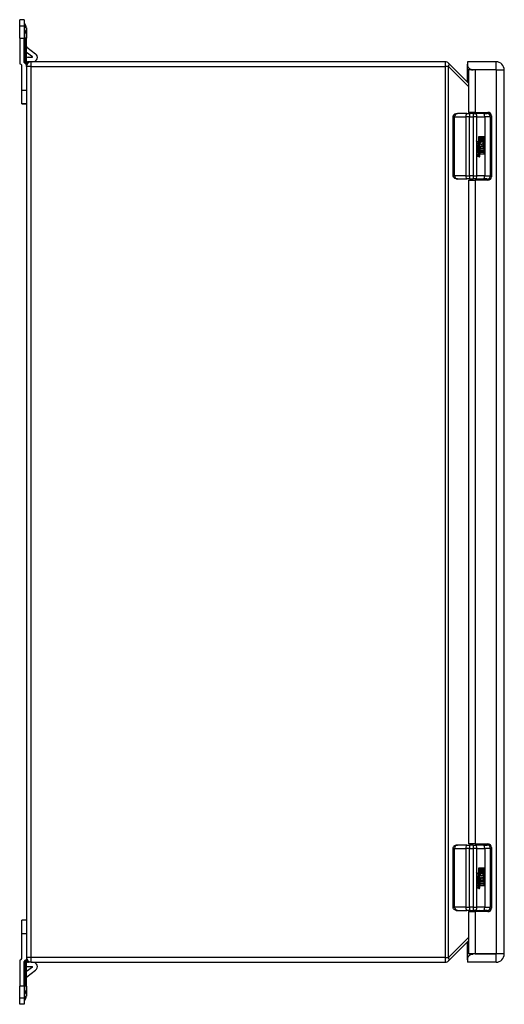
# Model space of a CAD drawing. Header units: inches. Extents: x 6.9 to 100.5, y 7.1 to 62.6.
# Tile 3 of 11: x 25.8 to 34.4, y 26.1 to 43.6. Entities that reach past the tile are written whole.
import ezdxf

# ---------------------------------------------------------------- set-up
doc = ezdxf.new("R2010")
doc.units = ezdxf.units.IN
doc.header["$MEASUREMENT"] = 0
doc.layers.add('Visible Edges(ANSI)', color=7, linetype='Continuous', lineweight=25)
doc.layers.add('Visible Tangent Edges(ANSI)', color=7, linetype='Continuous', lineweight=25)

msp = doc.modelspace()

# ---------------------------------------------------------------- linework, layer by layer
at = {"layer": 'Visible Edges(ANSI)'}
for p, q in [((25.903, 43.645), (25.824, 43.645)), ((25.824, 43.527), (25.824, 43.645)), ((25.903, 43.645), (25.903, 43.527)), ((25.913, 43.569), (25.906, 43.576)), ((25.824, 43.319), (25.824, 43.527)), ((25.903, 43.527), (25.903, 43.319)), ((25.942, 43.499), (25.942, 43.399)), ((25.942, 43.399), (25.942, 43.319)), ((25.824, 43.319), (25.824, 42.858)), ((25.903, 42.897), (25.903, 43.319)), ((25.942, 42.858), (25.942, 43.319)), ((26.05, 42.983), (25.942, 43.063)), ((25.95, 43.156), (26.107, 43.039)), ((25.973, 42.976), (26.048, 42.976)), ((26.026, 42.897), (25.981, 42.897)), ((33.379, 42.897), (26.026, 42.897)), ((33.792, 42.519), (33.438, 42.872)), ((33.772, 42.897), (33.772, 42.853)), ((34.282, 42.897), (33.772, 42.897)), ((25.863, 42.385), (25.863, 42.819)), ((25.942, 42.813), (25.942, 42.858)), ((25.942, 42.813), (25.942, 26.981)), ((33.772, 42.853), (33.772, 42.836)), ((33.772, 42.751), (33.772, 42.836)), ((33.772, 42.539), (33.772, 42.751)), ((33.908, 42.751), (33.792, 42.751)), ((33.792, 42.751), (33.792, 41.998)), ((34.282, 42.751), (33.874, 42.751)), ((34.282, 42.751), (33.908, 42.751)), ((34.282, 42.751), (34.282, 42.751)), ((34.428, 27.043), (34.428, 42.751)), ((25.863, 42.149), (25.863, 42.385)), ((25.863, 42.149), (25.863, 42.149)), ((25.942, 42.149), (25.863, 42.149)), ((25.863, 42.149), (25.942, 42.149)), ((33.908, 41.998), (33.792, 41.998)), ((33.846, 41.979), (33.846, 41.998)), ((33.908, 41.998), (34.138, 41.998)), ((33.971, 41.979), (33.971, 41.998)), ((33.52, 40.873), (33.52, 41.92)), ((33.765, 41.979), (33.595, 41.979)), ((33.765, 41.979), (33.81, 41.979)), ((33.874, 41.979), (33.81, 41.979)), ((33.874, 41.979), (33.921, 41.979)), ((34.06, 41.979), (33.921, 41.979)), ((34.06, 41.979), (34.125, 41.979)), ((34.184, 40.873), (34.184, 41.92)), ((34.198, 41.938), (34.198, 40.855)), ((33.967, 41.469), (33.935, 41.487)), ((33.941, 41.488), (33.974, 41.469)), ((33.973, 41.45), (33.941, 41.481)), ((33.974, 41.469), (33.967, 41.469)), ((34, 41.452), (33.971, 41.468)), ((33.977, 41.468), (33.971, 41.468)), ((33.974, 41.571), (34.006, 41.571)), ((33.974, 41.469), (33.974, 41.571)), ((33.977, 41.468), (34.006, 41.452)), ((34.006, 41.468), (33.977, 41.468)), ((33.999, 41.468), (33.999, 41.571)), ((34.006, 41.571), (34.006, 41.468)), ((34.01, 41.571), (34.042, 41.571)), ((34.01, 41.468), (34.01, 41.571)), ((34.042, 41.468), (34.01, 41.468)), ((34.024, 41.429), (34.077, 41.468)), ((34.035, 41.468), (34.035, 41.571)), ((34.042, 41.571), (34.042, 41.468)), ((34.046, 41.468), (34.046, 41.571)), ((34.046, 41.571), (34.078, 41.571)), ((34.077, 41.468), (34.046, 41.468)), ((34.071, 41.468), (34.071, 41.571)), ((34.078, 41.571), (34.078, 41.431)), ((33.941, 41.366), (33.969, 41.34)), ((33.941, 41.349), (33.941, 41.366)), ((33.962, 41.34), (33.941, 41.36)), ((33.96, 41.335), (33.941, 41.349)), ((33.941, 41.325), (33.96, 41.333)), ((33.941, 41.308), (33.941, 41.325)), ((33.941, 41.311), (33.962, 41.322)), ((33.969, 41.322), (33.941, 41.308)), ((33.941, 41.3), (33.995, 41.29)), ((33.941, 41.287), (33.941, 41.3)), ((33.988, 41.29), (33.941, 41.299)), ((33.953, 41.372), (33.944, 41.372)), ((33.962, 41.404), (33.955, 41.404)), ((33.959, 41.447), (33.973, 41.45)), ((34.002, 41.414), (33.959, 41.447)), ((33.96, 41.333), (33.96, 41.335)), ((33.969, 41.34), (33.962, 41.34)), ((33.969, 41.322), (33.962, 41.322)), ((33.965, 41.365), (33.965, 41.403)), ((33.973, 41.402), (33.967, 41.402)), ((33.967, 41.402), (33.967, 41.377)), ((33.973, 41.377), (33.967, 41.377)), ((33.969, 41.34), (33.995, 41.355)), ((33.995, 41.296), (33.969, 41.322)), ((33.97, 41.33), (33.988, 41.338)), ((33.97, 41.328), (33.97, 41.33)), ((33.977, 41.33), (33.97, 41.33)), ((33.988, 41.314), (33.97, 41.328)), ((33.977, 41.328), (33.97, 41.328)), ((33.978, 41.375), (33.971, 41.375)), ((33.973, 41.402), (33.973, 41.377)), ((33.995, 41.338), (33.977, 41.33)), ((33.977, 41.33), (33.977, 41.328)), ((33.977, 41.328), (33.995, 41.314)), ((33.98, 41.328), (33.998, 41.335)), ((34.078, 41.328), (33.98, 41.328)), ((33.988, 41.338), (33.988, 41.351)), ((33.995, 41.338), (33.988, 41.338)), ((33.988, 41.323), (34.078, 41.323)), ((33.998, 41.315), (33.988, 41.323)), ((33.988, 41.303), (33.988, 41.314)), ((33.995, 41.314), (33.988, 41.314)), ((33.996, 41.378), (33.989, 41.378)), ((33.99, 41.45), (34, 41.452)), ((34.017, 41.429), (33.99, 41.45)), ((33.996, 41.45), (33.99, 41.45)), ((33.991, 41.407), (34.002, 41.414)), ((33.995, 41.355), (33.995, 41.338)), ((33.995, 41.314), (33.995, 41.296)), ((34.006, 41.452), (33.996, 41.45)), ((33.996, 41.45), (34.024, 41.429)), ((33.998, 41.359), (34.076, 41.359)), ((33.998, 41.335), (33.998, 41.359)), ((33.998, 41.292), (33.998, 41.315)), ((34.078, 41.292), (33.998, 41.292)), ((33.999, 41.381), (34.021, 41.397)), ((34.028, 41.397), (33.999, 41.376)), ((34.006, 41.452), (34, 41.452)), ((34.024, 41.429), (34.017, 41.429)), ((34.028, 41.397), (34.021, 41.397)), ((34.076, 41.359), (34.028, 41.397)), ((34.045, 41.412), (34.071, 41.431)), ((34.071, 41.398), (34.045, 41.412)), ((34.052, 41.412), (34.045, 41.412)), ((34.078, 41.431), (34.052, 41.412)), ((34.052, 41.412), (34.078, 41.398)), ((34.071, 41.431), (34.071, 41.463)), ((34.078, 41.431), (34.071, 41.431)), ((34.071, 41.363), (34.071, 41.398)), ((34.078, 41.398), (34.071, 41.398)), ((34.071, 41.328), (34.071, 41.359)), ((34.071, 41.292), (34.071, 41.323)), ((34.078, 41.398), (34.078, 41.328)), ((34.078, 41.323), (34.078, 41.292)), ((33.963, 41.282), (33.941, 41.287)), ((33.941, 41.265), (33.975, 41.258)), ((33.941, 41.251), (33.941, 41.265)), ((33.968, 41.258), (33.941, 41.264)), ((33.963, 41.247), (33.941, 41.251)), ((33.941, 41.23), (33.975, 41.223)), ((33.941, 41.216), (33.941, 41.23)), ((33.968, 41.223), (33.941, 41.228)), ((33.975, 41.209), (33.941, 41.216)), ((33.977, 41.258), (33.971, 41.258)), ((33.977, 41.223), (33.971, 41.223)), ((33.983, 41.243), (33.976, 41.243)), ((33.979, 41.276), (33.979, 41.279)), ((33.986, 41.279), (33.979, 41.279)), ((33.986, 41.276), (33.979, 41.276)), ((33.986, 41.279), (33.986, 41.276)), ((33.995, 41.278), (33.986, 41.279)), ((33.995, 41.29), (33.988, 41.29)), ((33.988, 41.279), (33.988, 41.29)), ((33.998, 41.275), (33.992, 41.275)), ((33.992, 41.275), (33.998, 41.275)), ((33.995, 41.29), (33.995, 41.278)), ((33.998, 41.288), (34.078, 41.288)), ((33.998, 41.275), (33.998, 41.288)), ((34.078, 41.256), (33.999, 41.256)), ((34.071, 41.256), (34.071, 41.288)), ((34.078, 41.288), (34.078, 41.256)), ((33.595, 40.814), (33.765, 40.814)), ((33.81, 40.814), (33.765, 40.814)), ((33.792, 40.795), (33.908, 40.795)), ((33.792, 40.795), (33.792, 28.998)), ((33.81, 40.814), (33.874, 40.814)), ((33.921, 40.814), (33.874, 40.814)), ((34.138, 40.795), (33.908, 40.795)), ((33.921, 40.814), (34.06, 40.814)), ((34.125, 40.814), (34.06, 40.814)), ((33.52, 27.873), (33.52, 28.92)), ((33.765, 28.979), (33.595, 28.979)), ((33.765, 28.979), (33.81, 28.979)), ((33.908, 28.998), (33.792, 28.998)), ((33.874, 28.979), (33.81, 28.979)), ((33.846, 28.979), (33.846, 28.998)), ((33.874, 28.979), (33.921, 28.979)), ((33.908, 28.998), (34.138, 28.998)), ((34.06, 28.979), (33.921, 28.979)), ((33.971, 28.979), (33.971, 28.998)), ((34.06, 28.979), (34.125, 28.979)), ((34.184, 27.873), (34.184, 28.92)), ((34.198, 28.938), (34.198, 27.855)), ((33.974, 28.571), (34.006, 28.571)), ((33.974, 28.469), (33.974, 28.571)), ((33.999, 28.468), (33.999, 28.571)), ((34.006, 28.571), (34.006, 28.468)), ((34.01, 28.571), (34.042, 28.571)), ((34.01, 28.468), (34.01, 28.571)), ((34.035, 28.468), (34.035, 28.571)), ((34.042, 28.571), (34.042, 28.468)), ((34.046, 28.468), (34.046, 28.571)), ((34.046, 28.571), (34.078, 28.571)), ((34.071, 28.468), (34.071, 28.571)), ((34.078, 28.571), (34.078, 28.431)), ((33.967, 28.469), (33.935, 28.487)), ((33.941, 28.488), (33.974, 28.469)), ((33.973, 28.45), (33.941, 28.481)), ((33.941, 28.366), (33.969, 28.34)), ((33.941, 28.349), (33.941, 28.366)), ((33.962, 28.34), (33.941, 28.36)), ((33.96, 28.335), (33.941, 28.349)), ((33.953, 28.372), (33.944, 28.372)), ((33.962, 28.404), (33.955, 28.404)), ((33.959, 28.447), (33.973, 28.45)), ((34.002, 28.414), (33.959, 28.447)), ((33.965, 28.365), (33.965, 28.403)), ((33.974, 28.469), (33.967, 28.469)), ((33.973, 28.402), (33.967, 28.402)), ((33.967, 28.402), (33.967, 28.377)), ((33.973, 28.377), (33.967, 28.377)), ((33.969, 28.34), (33.995, 28.355)), ((34, 28.452), (33.971, 28.468)), ((33.977, 28.468), (33.971, 28.468)), ((33.978, 28.375), (33.971, 28.375)), ((33.973, 28.402), (33.973, 28.377)), ((33.977, 28.468), (34.006, 28.452)), ((34.006, 28.468), (33.977, 28.468)), ((33.988, 28.338), (33.988, 28.351)), ((33.996, 28.378), (33.989, 28.378)), ((33.99, 28.45), (34, 28.452)), ((34.017, 28.429), (33.99, 28.45)), ((33.996, 28.45), (33.99, 28.45)), ((33.991, 28.407), (34.002, 28.414)), ((33.995, 28.355), (33.995, 28.338)), ((34.006, 28.452), (33.996, 28.45)), ((33.996, 28.45), (34.024, 28.429)), ((33.998, 28.359), (34.076, 28.359)), ((33.998, 28.335), (33.998, 28.359)), ((33.999, 28.381), (34.021, 28.397)), ((34.028, 28.397), (33.999, 28.376)), ((34.006, 28.452), (34, 28.452)), ((34.042, 28.468), (34.01, 28.468)), ((34.024, 28.429), (34.017, 28.429)), ((34.028, 28.397), (34.021, 28.397)), ((34.024, 28.429), (34.077, 28.468)), ((34.076, 28.359), (34.028, 28.397)), ((34.045, 28.412), (34.071, 28.431)), ((34.071, 28.398), (34.045, 28.412)), ((34.052, 28.412), (34.045, 28.412)), ((34.077, 28.468), (34.046, 28.468)), ((34.078, 28.431), (34.052, 28.412)), ((34.052, 28.412), (34.078, 28.398)), ((34.071, 28.431), (34.071, 28.463)), ((34.078, 28.431), (34.071, 28.431)), ((34.071, 28.363), (34.071, 28.398)), ((34.078, 28.398), (34.071, 28.398)), ((34.071, 28.328), (34.071, 28.359)), ((34.078, 28.398), (34.078, 28.328)), ((33.941, 28.325), (33.96, 28.333)), ((33.941, 28.308), (33.941, 28.325)), ((33.941, 28.311), (33.962, 28.322)), ((33.969, 28.322), (33.941, 28.308)), ((33.941, 28.3), (33.995, 28.29)), ((33.941, 28.287), (33.941, 28.3)), ((33.988, 28.29), (33.941, 28.299)), ((33.963, 28.282), (33.941, 28.287)), ((33.941, 28.265), (33.975, 28.258)), ((33.941, 28.251), (33.941, 28.265)), ((33.968, 28.258), (33.941, 28.264)), ((33.963, 28.247), (33.941, 28.251)), ((33.941, 28.23), (33.975, 28.223)), ((33.941, 28.216), (33.941, 28.23)), ((33.968, 28.223), (33.941, 28.228)), ((33.975, 28.209), (33.941, 28.216)), ((33.96, 28.333), (33.96, 28.335)), ((33.969, 28.34), (33.962, 28.34)), ((33.969, 28.322), (33.962, 28.322)), ((33.995, 28.296), (33.969, 28.322)), ((33.97, 28.33), (33.988, 28.338)), ((33.97, 28.328), (33.97, 28.33)), ((33.977, 28.33), (33.97, 28.33)), ((33.988, 28.314), (33.97, 28.328)), ((33.977, 28.328), (33.97, 28.328)), ((33.977, 28.258), (33.971, 28.258)), ((33.977, 28.223), (33.971, 28.223)), ((33.983, 28.243), (33.976, 28.243)), ((33.995, 28.338), (33.977, 28.33)), ((33.977, 28.33), (33.977, 28.328)), ((33.977, 28.328), (33.995, 28.314)), ((33.979, 28.276), (33.979, 28.279)), ((33.986, 28.279), (33.979, 28.279)), ((33.986, 28.276), (33.979, 28.276)), ((33.98, 28.328), (33.998, 28.335)), ((34.078, 28.328), (33.98, 28.328)), ((33.986, 28.279), (33.986, 28.276)), ((33.995, 28.278), (33.986, 28.279)), ((33.995, 28.338), (33.988, 28.338)), ((33.988, 28.323), (34.078, 28.323)), ((33.998, 28.315), (33.988, 28.323)), ((33.988, 28.303), (33.988, 28.314)), ((33.995, 28.314), (33.988, 28.314)), ((33.995, 28.29), (33.988, 28.29)), ((33.988, 28.279), (33.988, 28.29)), ((33.998, 28.275), (33.992, 28.275)), ((33.992, 28.275), (33.998, 28.275)), ((33.995, 28.314), (33.995, 28.296)), ((33.995, 28.29), (33.995, 28.278)), ((33.998, 28.292), (33.998, 28.315)), ((34.078, 28.292), (33.998, 28.292)), ((33.998, 28.288), (34.078, 28.288)), ((33.998, 28.275), (33.998, 28.288)), ((34.078, 28.256), (33.999, 28.256)), ((34.071, 28.292), (34.071, 28.323)), ((34.071, 28.256), (34.071, 28.288)), ((34.078, 28.323), (34.078, 28.292)), ((34.078, 28.288), (34.078, 28.256)), ((25.863, 27.409), (25.863, 27.645)), ((25.942, 27.645), (25.863, 27.645)), ((25.863, 27.645), (25.863, 27.645)), ((25.942, 27.645), (25.863, 27.645)), ((33.595, 27.814), (33.765, 27.814)), ((33.81, 27.814), (33.765, 27.814)), ((33.792, 27.795), (33.908, 27.795)), ((33.792, 27.795), (33.792, 27.043)), ((33.81, 27.814), (33.874, 27.814)), ((33.921, 27.814), (33.874, 27.814)), ((34.138, 27.795), (33.908, 27.795)), ((33.921, 27.814), (34.06, 27.814)), ((34.125, 27.814), (34.06, 27.814)), ((25.863, 26.975), (25.863, 27.409)), ((33.438, 26.921), (33.792, 27.275)), ((33.772, 27.043), (33.772, 27.255)), ((25.942, 26.981), (25.942, 26.936)), ((33.772, 26.957), (33.772, 27.043)), ((33.772, 26.957), (33.772, 26.941)), ((33.908, 27.043), (33.792, 27.043)), ((34.282, 27.043), (33.874, 27.043)), ((33.908, 27.043), (34.282, 27.043)), ((34.282, 27.043), (34.282, 27.043)), ((25.824, 26.936), (25.824, 26.474)), ((25.903, 26.474), (25.903, 26.897)), ((25.942, 26.474), (25.942, 26.936)), ((26.05, 26.811), (25.942, 26.73)), ((25.973, 26.818), (26.048, 26.818)), ((26.026, 26.897), (25.981, 26.897)), ((26.026, 26.897), (33.379, 26.897)), ((33.772, 26.941), (33.772, 26.897)), ((34.282, 26.897), (33.772, 26.897)), ((25.95, 26.638), (26.107, 26.754)), ((25.824, 26.266), (25.824, 26.474)), ((25.903, 26.474), (25.903, 26.266)), ((25.942, 26.474), (25.942, 26.395)), ((25.824, 26.149), (25.824, 26.266)), ((25.903, 26.266), (25.903, 26.149)), ((25.942, 26.395), (25.942, 26.294)), ((25.903, 26.149), (25.824, 26.149)), ((25.913, 26.225), (25.906, 26.218))]:
    msp.add_line(p, q, dxfattribs=at)
at = {"layer": 'Visible Edges(ANSI)', "flags": 128}
for points in [[(33.874, 42.751), (33.867, 42.751), (33.86, 42.752), (33.853, 42.753), (33.846, 42.755), (33.839, 42.757), (33.833, 42.759), (33.826, 42.762), (33.82, 42.766), (33.814, 42.77), (33.809, 42.774), (33.803, 42.779), (33.799, 42.784), (33.794, 42.789), (33.79, 42.794), (33.786, 42.8), (33.783, 42.806), (33.78, 42.812), (33.778, 42.818), (33.776, 42.825), (33.774, 42.831), (33.773, 42.837), (33.772, 42.842), (33.772, 42.848), (33.772, 42.853)], [(33.772, 42.836), (33.772, 42.833), (33.772, 42.83), (33.773, 42.826), (33.775, 42.822), (33.776, 42.817), (33.778, 42.813), (33.781, 42.808), (33.784, 42.803), (33.787, 42.798), (33.79, 42.793), (33.795, 42.788), (33.799, 42.783), (33.804, 42.778), (33.809, 42.774), (33.814, 42.77), (33.82, 42.766), (33.826, 42.763), (33.832, 42.76), (33.838, 42.757), (33.845, 42.755), (33.852, 42.753), (33.859, 42.752), (33.866, 42.751), (33.874, 42.751)], [(33.52, 41.92), (33.521, 41.929), (33.523, 41.938), (33.526, 41.945), (33.531, 41.952), (33.535, 41.957), (33.54, 41.962), (33.551, 41.969), (33.562, 41.974), (33.573, 41.977), (33.584, 41.979), (33.595, 41.979)], [(33.595, 40.814), (33.584, 40.815), (33.573, 40.817), (33.562, 40.82), (33.551, 40.825), (33.54, 40.832), (33.535, 40.836), (33.531, 40.842), (33.526, 40.848), (33.523, 40.856), (33.521, 40.864), (33.52, 40.873)], [(33.52, 28.92), (33.521, 28.929), (33.523, 28.938), (33.526, 28.945), (33.531, 28.952), (33.535, 28.957), (33.54, 28.962), (33.551, 28.969), (33.562, 28.974), (33.573, 28.977), (33.584, 28.979), (33.595, 28.979)], [(33.595, 27.814), (33.584, 27.815), (33.573, 27.817), (33.562, 27.82), (33.551, 27.825), (33.54, 27.832), (33.535, 27.836), (33.531, 27.842), (33.526, 27.848), (33.523, 27.856), (33.521, 27.864), (33.52, 27.873)], [(33.772, 26.941), (33.772, 26.946), (33.772, 26.951), (33.773, 26.957), (33.774, 26.963), (33.776, 26.969), (33.778, 26.975), (33.78, 26.981), (33.783, 26.988), (33.786, 26.993), (33.79, 26.999), (33.794, 27.004), (33.799, 27.01), (33.803, 27.015), (33.809, 27.019), (33.814, 27.024), (33.82, 27.027), (33.826, 27.031), (33.833, 27.034), (33.839, 27.037), (33.846, 27.039), (33.853, 27.041), (33.86, 27.042), (33.867, 27.042), (33.874, 27.043)], [(33.874, 27.043), (33.866, 27.042), (33.859, 27.042), (33.852, 27.04), (33.845, 27.039), (33.838, 27.036), (33.832, 27.034), (33.826, 27.031), (33.82, 27.027), (33.814, 27.024), (33.809, 27.02), (33.804, 27.015), (33.799, 27.011), (33.795, 27.006), (33.79, 27.001), (33.787, 26.996), (33.784, 26.991), (33.781, 26.986), (33.778, 26.981), (33.776, 26.976), (33.775, 26.972), (33.773, 26.968), (33.772, 26.964), (33.772, 26.96), (33.772, 26.957)]]:
    msp.add_lwpolyline(points, dxfattribs=at)
at = {"layer": 'Visible Edges(ANSI)'}
for centre, radius, start, end in [((25.913, 43.583), 0.00984, 180, 225), ((25.843, 43.499), 0.0984, 0, 45), ((25.962, 43.172), 0.0197, 180, 233.3856), ((25.942, 42.897), 0.039, 180, 270), ((25.973, 42.866), 0.11, 90, 106.5099), ((26.026, 42.813), 0.084, 90, 180), ((25.981, 42.858), 0.039, 90, 180), ((26.048, 42.98), 0.00394, 270, 53.3856), ((26.06, 42.976), 0.079, 270, 53.3856), ((33.379, 42.813), 0.084, 45, 90), ((34.282, 42.751), 0.146, 0, 90), ((25.824, 42.819), 0.039, 0, 90), ((34.138, 41.938), 0.06, 0, 90), ((34.125, 41.92), 0.0591, 0, 90), ((33.83, 40.794), 0.0197, 2.5104, 90), ((33.987, 40.794), 0.0197, 90, 177.4896), ((34.125, 40.873), 0.0591, 270, 0), ((34.138, 40.855), 0.06, 270, 0), ((34.125, 28.92), 0.0591, 0, 90), ((34.138, 28.938), 0.06, 0, 90), ((34.125, 27.873), 0.0591, 270, 0), ((34.138, 27.855), 0.06, 270, 0), ((33.83, 27.794), 0.0197, 2.5104, 90), ((33.987, 27.794), 0.0197, 90, 177.4896), ((25.824, 26.975), 0.039, 270, 0), ((26.026, 26.981), 0.084, 180, 270), ((34.282, 27.043), 0.146, 270, 0), ((25.942, 26.897), 0.039, 90, 180), ((25.981, 26.936), 0.039, 180, 270), ((25.973, 26.928), 0.11, 253.4901, 270), ((26.048, 26.814), 0.00394, 306.6144, 90), ((26.06, 26.818), 0.079, 306.6144, 90), ((33.379, 26.981), 0.084, 270, 315), ((25.962, 26.622), 0.0197, 126.6144, 180), ((25.843, 26.294), 0.0984, 315, 0), ((25.913, 26.211), 0.00984, 135, 180)]:
    msp.add_arc(centre, radius, start, end, dxfattribs=at)
for centre, major_axis, ratio, start_param, end_param in [((33.874, 41.481), (-0.194, 0.184), 0.17607, 4.528333, 4.603886), ((33.874, 41.488), (-0.196, 0.099), 0.142946, 4.434952, 4.510505), ((34.001, 41.391), (0, 0.0637), 0.939693, 1.4235, 1.873336), ((33.961, 41.397), (0, 0.0207), 0.939693, 6.223227, 7.706685), ((33.974, 41.384), (0, 0.0322), 0.939693, 1.128851, 1.964558), ((33.955, 41.394), (0, 0.0101), 0.939693, 0, 1.128851), ((33.981, 41.384), (0, -0.0322), 0.939693, 4.270443, 5.106151), ((33.962, 41.394), (0, 0.0101), 0.939693, 5.995661, 7.412036), ((33.953, 41.376), (0, 0.0418), 0.939693, 5.483273, 6.161311), ((33.96, 41.376), (0, 0.0418), 0.939693, 5.483273, 6.223227), ((33.976, 41.392), (0, -0.0296), 0.939693, 5.867021, 6.69935), ((33.971, 41.385), (0, -0.01), 0.939693, 5.784976, 6.283185), ((33.969, 41.392), (0, -0.0296), 0.939693, 0.121298, 0.416165), ((33.971, 41.384), (0, 0.0176), 0.939693, 5.050628, 6.160969), ((33.978, 41.385), (0, -0.01), 0.939693, 5.784976, 7.176186), ((33.974, 41.38), (0, 0.016), 0.939693, 3.557757, 4.626522), ((33.96, 41.383), (0, 0.0314), 0.939693, 4.544986, 5.483273), ((33.977, 41.386), (0, 0.0115), 0.939693, 4.034593, 5.050628), ((33.981, 41.38), (0, -0.016), 0.939693, 0.416165, 1.484929), ((33.967, 41.383), (0, -0.0314), 0.939693, 1.403394, 2.341681), ((33.967, 41.383), (0, 0.0346), 0.939693, 4.486876, 5.465997), ((33.955, 41.234), (0, 0.0488), 0.939693, 5.717685, 6.108652), ((33.956, 41.199), (0, 0.0488), 0.939693, 5.734426, 6.123063), ((33.971, 41.271), (0, -0.0129), 0.939693, 6.108652, 6.283185), ((33.971, 41.236), (0, -0.0129), 0.939693, 6.108516, 6.283185), ((33.977, 41.271), (0, -0.0129), 0.939693, 6.108652, 6.694335), ((33.977, 41.236), (0, -0.0129), 0.939693, 6.108516, 6.694188), ((33.98, 41.238), (0, -0.0302), 0.939693, 6.091199, 6.605631), ((33.974, 41.274), (0, -0.0302), 0.939693, 0.063127, 0.29658), ((33.966, 41.22), (0, 0.0258), 0.939693, 4.706783, 5.828541), ((33.974, 41.238), (0, -0.0302), 0.939693, 0.118759, 0.322446), ((33.973, 41.264), (0, 0.0132), 0.939693, 4.817632, 5.717685), ((33.973, 41.229), (0, 0.0132), 0.939693, 4.818901, 5.717844), ((33.98, 41.265), (0, 0.0063), 0.939693, 3.552742, 4.817632), ((33.98, 41.23), (0, 0.0063), 0.939693, 3.552596, 4.818901), ((33.966, 41.255), (0, 0.0252), 0.939693, 4.703272, 5.471938), ((33.98, 41.255), (0, -0.0106), 0.939693, 0.29658, 1.56168), ((33.981, 41.274), (0, -0.0302), 0.939693, 0.063127, 0.29658), ((33.972, 41.22), (0, -0.0258), 0.939693, 1.56519, 2.686948), ((33.979, 41.22), (0, -0.011), 0.939693, 0.322446, 1.56519), ((33.973, 41.255), (0, -0.0252), 0.939693, 1.56168, 2.572814), ((33.987, 41.255), (0, -0.0106), 0.939693, 0.29658, 1.56168), ((33.986, 41.22), (0, -0.011), 0.939693, 0.322446, 1.56519), ((33.976, 41.257), (0, 0.0252), 0.939693, 4.691362, 5.525449), ((33.874, 28.481), (-0.194, 0.184), 0.17607, 4.528333, 4.603886), ((33.874, 28.488), (-0.196, 0.099), 0.142946, 4.434952, 4.510505), ((34.001, 28.391), (0, 0.0637), 0.939693, 1.4235, 1.873336), ((33.961, 28.397), (0, 0.0207), 0.939693, 6.223227, 7.706685), ((33.974, 28.384), (0, 0.0322), 0.939693, 1.128851, 1.964558), ((33.955, 28.394), (0, 0.0101), 0.939693, 0, 1.128851), ((33.981, 28.384), (0, -0.0322), 0.939693, 4.270443, 5.106151), ((33.962, 28.394), (0, 0.0101), 0.939693, 5.995661, 7.412036), ((33.953, 28.376), (0, 0.0418), 0.939693, 5.483273, 6.161311), ((33.96, 28.376), (0, 0.0418), 0.939693, 5.483273, 6.223227), ((33.976, 28.392), (0, -0.0296), 0.939693, 5.867021, 6.69935), ((33.971, 28.385), (0, -0.01), 0.939693, 5.784976, 6.283185), ((33.969, 28.392), (0, -0.0296), 0.939693, 0.121298, 0.416165), ((33.971, 28.384), (0, 0.0176), 0.939693, 5.050628, 6.160969), ((33.978, 28.385), (0, -0.01), 0.939693, 5.784976, 7.176186), ((33.974, 28.38), (0, 0.016), 0.939693, 3.557757, 4.626522), ((33.96, 28.383), (0, 0.0314), 0.939693, 4.544986, 5.483273), ((33.977, 28.386), (0, 0.0115), 0.939693, 4.034593, 5.050628), ((33.981, 28.38), (0, -0.016), 0.939693, 0.416165, 1.484929), ((33.967, 28.383), (0, -0.0314), 0.939693, 1.403394, 2.341681), ((33.967, 28.383), (0, 0.0346), 0.939693, 4.486876, 5.465997), ((33.955, 28.234), (0, 0.0488), 0.939693, 5.717685, 6.108652), ((33.956, 28.199), (0, 0.0488), 0.939693, 5.734426, 6.123063), ((33.971, 28.271), (0, -0.0129), 0.939693, 6.108652, 6.283185), ((33.971, 28.236), (0, -0.0129), 0.939693, 6.108516, 6.283185), ((33.977, 28.271), (0, -0.0129), 0.939693, 6.108652, 6.694335), ((33.977, 28.236), (0, -0.0129), 0.939693, 6.108516, 6.694188), ((33.98, 28.238), (0, -0.0302), 0.939693, 6.091199, 6.605631), ((33.974, 28.274), (0, -0.0302), 0.939693, 0.063127, 0.29658), ((33.966, 28.22), (0, 0.0258), 0.939693, 4.706783, 5.828541), ((33.974, 28.238), (0, -0.0302), 0.939693, 0.118759, 0.322446), ((33.973, 28.264), (0, 0.0132), 0.939693, 4.817632, 5.717685), ((33.973, 28.229), (0, 0.0132), 0.939693, 4.818901, 5.717844), ((33.98, 28.265), (0, 0.0063), 0.939693, 3.552742, 4.817632), ((33.98, 28.23), (0, 0.0063), 0.939693, 3.552596, 4.818901), ((33.966, 28.255), (0, 0.0252), 0.939693, 4.703272, 5.471938), ((33.98, 28.255), (0, -0.0106), 0.939693, 0.29658, 1.56168), ((33.981, 28.274), (0, -0.0302), 0.939693, 0.063127, 0.29658), ((33.972, 28.22), (0, -0.0258), 0.939693, 1.56519, 2.686948), ((33.979, 28.22), (0, -0.011), 0.939693, 0.322446, 1.56519), ((33.973, 28.255), (0, -0.0252), 0.939693, 1.56168, 2.572814), ((33.987, 28.255), (0, -0.0106), 0.939693, 0.29658, 1.56168), ((33.986, 28.22), (0, -0.011), 0.939693, 0.322446, 1.56519), ((33.976, 28.257), (0, 0.0252), 0.939693, 4.691362, 5.525449)]:
    msp.add_ellipse(centre, major_axis=major_axis, ratio=ratio, start_param=start_param, end_param=end_param, dxfattribs=at)
at = {"layer": 'Visible Tangent Edges(ANSI)'}
for p, q in [((25.906, 43.576), (25.906, 43.467)), ((25.913, 43.46), (25.913, 43.569)), ((25.903, 43.527), (25.824, 43.527)), ((25.906, 43.467), (25.906, 43.319)), ((25.913, 43.46), (25.906, 43.467)), ((25.913, 43.319), (25.913, 43.46)), ((25.824, 43.319), (25.903, 43.319)), ((25.903, 43.319), (25.906, 43.319)), ((25.906, 42.882), (25.906, 43.319)), ((25.913, 43.319), (25.906, 43.319)), ((25.942, 43.319), (25.913, 43.319)), ((25.913, 43.319), (25.913, 42.871)), ((26.026, 42.813), (26.026, 42.897)), ((33.379, 42.897), (33.379, 42.813)), ((34.282, 42.751), (34.282, 42.897)), ((26.026, 42.813), (25.942, 42.813)), ((26.026, 42.813), (33.379, 42.813)), ((26.026, 26.981), (26.026, 42.813)), ((33.438, 42.813), (33.379, 42.813)), ((33.379, 42.813), (33.379, 26.981)), ((33.438, 42.813), (33.792, 42.459)), ((33.438, 26.981), (33.438, 42.813)), ((33.874, 42.751), (33.772, 42.751)), ((33.908, 42.751), (33.908, 41.998)), ((34.282, 42.751), (34.282, 27.043)), ((34.282, 42.751), (34.428, 42.751)), ((25.942, 42.385), (25.863, 42.385)), ((33.838, 41.998), (33.838, 41.979)), ((33.546, 41.92), (33.52, 41.92)), ((33.546, 41.92), (33.746, 41.92)), ((33.546, 40.873), (33.546, 41.92)), ((33.81, 41.92), (33.746, 41.92)), ((33.746, 41.92), (33.746, 40.873)), ((33.81, 41.979), (33.81, 41.92)), ((33.81, 41.92), (33.874, 41.92)), ((33.81, 40.873), (33.81, 41.92)), ((33.874, 41.979), (33.874, 41.92)), ((33.874, 41.92), (33.874, 40.873)), ((33.941, 41.92), (33.874, 41.92)), ((33.941, 41.488), (33.941, 41.92)), ((33.941, 41.92), (34.08, 41.92)), ((34.184, 41.92), (34.08, 41.92)), ((34.08, 41.92), (34.08, 40.873)), ((34.17, 41.989), (34.17, 41.959)), ((33.941, 40.873), (33.941, 41.481)), ((33.953, 41.398), (33.947, 41.398)), ((33.962, 41.418), (33.96, 41.418)), ((33.987, 41.365), (33.98, 41.365)), ((33.988, 41.405), (33.981, 41.405)), ((33.975, 41.258), (33.968, 41.258)), ((33.975, 41.223), (33.968, 41.223)), ((33.989, 41.245), (33.983, 41.245)), ((33.989, 41.21), (33.983, 41.21)), ((33.997, 41.255), (33.99, 41.255)), ((33.997, 41.22), (33.99, 41.22)), ((33.52, 40.873), (33.546, 40.873)), ((33.746, 40.873), (33.546, 40.873)), ((33.746, 40.873), (33.81, 40.873)), ((33.874, 40.873), (33.81, 40.873)), ((33.81, 40.873), (33.81, 40.814)), ((33.838, 40.812), (33.838, 40.795)), ((33.874, 40.873), (33.941, 40.873)), ((33.874, 40.873), (33.874, 40.814)), ((33.908, 40.795), (33.908, 28.998)), ((34.08, 40.873), (33.941, 40.873)), ((34.08, 40.873), (34.184, 40.873)), ((34.17, 40.835), (34.17, 40.805)), ((33.546, 28.92), (33.52, 28.92)), ((33.546, 28.92), (33.746, 28.92)), ((33.546, 27.873), (33.546, 28.92)), ((33.81, 28.92), (33.746, 28.92)), ((33.746, 28.92), (33.746, 27.873)), ((33.81, 28.979), (33.81, 28.92)), ((33.81, 28.92), (33.874, 28.92)), ((33.81, 27.873), (33.81, 28.92)), ((33.838, 28.998), (33.838, 28.979)), ((33.874, 28.979), (33.874, 28.92)), ((33.874, 28.92), (33.874, 27.873)), ((33.941, 28.92), (33.874, 28.92)), ((33.941, 28.488), (33.941, 28.92)), ((33.941, 28.92), (34.08, 28.92)), ((34.184, 28.92), (34.08, 28.92)), ((34.08, 28.92), (34.08, 27.873)), ((34.17, 28.989), (34.17, 28.959)), ((33.941, 27.873), (33.941, 28.481)), ((33.953, 28.398), (33.947, 28.398)), ((33.962, 28.418), (33.96, 28.418)), ((33.987, 28.365), (33.98, 28.365)), ((33.988, 28.405), (33.981, 28.405)), ((33.975, 28.258), (33.968, 28.258)), ((33.975, 28.223), (33.968, 28.223)), ((33.989, 28.245), (33.983, 28.245)), ((33.989, 28.21), (33.983, 28.21)), ((33.997, 28.255), (33.99, 28.255)), ((33.997, 28.22), (33.99, 28.22)), ((33.52, 27.873), (33.546, 27.873)), ((33.746, 27.873), (33.546, 27.873)), ((33.746, 27.873), (33.81, 27.873)), ((33.874, 27.873), (33.81, 27.873)), ((33.81, 27.873), (33.81, 27.814)), ((33.874, 27.873), (33.941, 27.873)), ((33.874, 27.873), (33.874, 27.814)), ((34.08, 27.873), (33.941, 27.873)), ((34.08, 27.873), (34.184, 27.873)), ((34.17, 27.835), (34.17, 27.805)), ((33.838, 27.812), (33.838, 27.795)), ((33.908, 27.795), (33.908, 27.043)), ((25.863, 27.409), (25.942, 27.409)), ((33.792, 27.334), (33.438, 26.981)), ((26.026, 26.981), (25.942, 26.981)), ((26.026, 26.897), (26.026, 26.981)), ((33.379, 26.981), (26.026, 26.981)), ((33.379, 26.981), (33.379, 26.897)), ((33.379, 26.981), (33.438, 26.981)), ((33.874, 27.043), (33.772, 27.043)), ((34.428, 27.043), (34.282, 27.043)), ((34.282, 26.897), (34.282, 27.043)), ((25.906, 26.474), (25.906, 26.911)), ((25.913, 26.923), (25.913, 26.474)), ((25.903, 26.474), (25.824, 26.474)), ((25.903, 26.474), (25.906, 26.474)), ((25.906, 26.474), (25.906, 26.327)), ((25.913, 26.474), (25.906, 26.474)), ((25.942, 26.474), (25.913, 26.474)), ((25.913, 26.333), (25.913, 26.474)), ((25.824, 26.266), (25.903, 26.266)), ((25.913, 26.333), (25.906, 26.327)), ((25.906, 26.327), (25.906, 26.218)), ((25.913, 26.225), (25.913, 26.333))]:
    msp.add_line(p, q, dxfattribs=at)
for centre, major_axis, ratio, start_param, end_param in [((25.913, 43.473), (-0.00984, 0), 0.880525, 0, 0.785398), ((25.843, 43.399), (0.0984, 0), 0.880525, 0, 0.785398), ((33.379, 42.813), (0.0594, 0.0594), 0.57735, 5.235988, 6.283185), ((33.595, 41.92), (0, 0.0591), 0.82995, 0, 1.570796), ((33.765, 41.92), (0, 0.0591), 0.325568, 0, 1.570796), ((33.921, 41.92), (0, 0.0591), 0.34202, 4.712389, 6.283185), ((34.06, 41.92), (0, 0.0591), 0.34202, 4.712389, 6.283185), ((33.595, 40.873), (0, 0.0591), 0.82995, 1.570796, 3.141593), ((33.765, 40.873), (0, -0.0591), 0.325568, 4.712389, 6.283185), ((33.921, 40.873), (0, -0.0591), 0.34202, 0, 1.570796), ((34.06, 40.873), (0, -0.0591), 0.34202, 0, 1.570796), ((33.595, 28.92), (0, 0.0591), 0.82995, 0, 1.570796), ((33.765, 28.92), (0, 0.0591), 0.325568, 0, 1.570796), ((33.921, 28.92), (0, 0.0591), 0.34202, 4.712389, 6.283185), ((34.06, 28.92), (0, 0.0591), 0.34202, 4.712389, 6.283185), ((33.595, 27.873), (0, 0.0591), 0.82995, 1.570796, 3.141593), ((33.765, 27.873), (0, -0.0591), 0.325568, 4.712389, 6.283185), ((33.921, 27.873), (0, -0.0591), 0.34202, 0, 1.570796), ((34.06, 27.873), (0, -0.0591), 0.34202, 0, 1.570796), ((33.379, 26.981), (0.0594, -0.0594), 0.57735, 0, 1.047198), ((25.913, 26.321), (-0.00984, 0), 0.880525, 5.497787, 6.283185), ((25.843, 26.395), (0.0984, 0), 0.880525, 5.497787, 6.283185)]:
    msp.add_ellipse(centre, major_axis=major_axis, ratio=ratio, start_param=start_param, end_param=end_param, dxfattribs=at)

doc.saveas('drawing.dxf')
